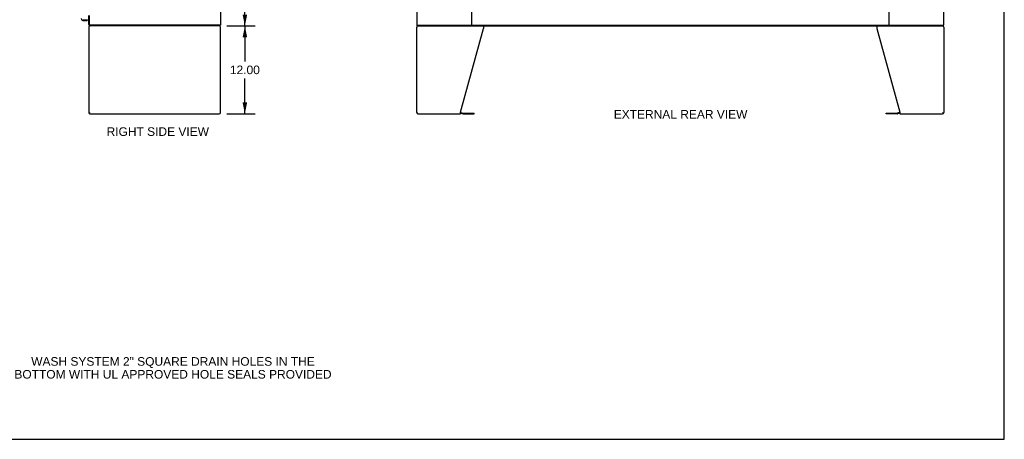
# Model space of a CAD drawing. Header units: inches. Extents: x 0 to 265, y 0 to 172.
# Tile 34 of 39: x 131 to 265, y 0 to 57. Entities that reach past the tile are written whole.
import ezdxf

# ---------------------------------------------------------------- set-up
doc = ezdxf.new("R2010")
doc.units = ezdxf.units.IN
doc.header["$LTSCALE"] = 14.592486
doc.header["$MEASUREMENT"] = 0
doc.linetypes.add('HIDDEN', pattern=[0.2, 0.1, -0.1])
doc.layers.get('0').update_dxf_attribs({"linetype": 'CONTINUOUS'})
for name, color, linetype in [('DIMENSIONS', 7, 'CONTINUOUS'), ('LEFTHAND_DOOR_ASSEMBLY', 7, 'CONTINUOUS'), ('RIGHTHAND_DOOR_ASSEMBLY', 7, 'CONTINUOUS')]:
    doc.layers.add(name, color=color, linetype=linetype)
doc.styles.get("Standard").update_dxf_attribs({"font": 'arial.ttf'})
doc.dimstyles.new('DIMSTYLE_1', dxfattribs={"dimtxt": 1.17052, "dimasz": 1.560694, "dimexe": 0.09, "dimexo": 0.07, "dimgap": 0.0375, "dimtad": 0, "dimtih": 1, "dimtoh": 1, "dimzin": 4, "dimdsep": 46, "dimtxsty": 'Standard', "dimblk": '_FILLED', "dimblk1": '_FILLED', "dimblk2": '_FILLED', "dimcen": 0.09, "dimadec": 3, "dimazin": 1, "dimtfac": 1, "dimtdec": 3, "dimtofl": 0, "dimtmove": 0, "dimatfit": 3, "dimldrblk": '_FILLED', "dimfxl": 0, "dimtolj": 1, "dimtzin": 4, "dimarcsym": 0})

# ---------------------------------------------------------------- blocks, each defined once
blk = doc.blocks.new('_FILLED')
at = {"color": 0, "linetype": 'ByBlock'}
blk.add_solid([(0, 0), (-1, 0.2), (-1, -0.2)], dxfattribs=at)
blk = doc.blocks.new('*D8')
at = {"layer": 'DIMENSIONS', "color": 2, "linetype": 'Continuous'}
for p, q in [((159.22, 128.43), (162.98, 128.43)), ((161.57, 128.43), (161.57, 93.6)), ((161.57, 56.43), (161.57, 91.26)), ((159.22, 56.43), (162.98, 56.43))]:
    blk.add_line(p, q, dxfattribs=at)
at = {"layer": 'DIMENSIONS', "color": 2, "linetype": 'Continuous', "xscale": 1.5606936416, "yscale": 1.5606936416, "zscale": 1.5606936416}
for p, rotation in [((161.57, 128.43), 90), ((161.57, 56.43), 270)]:
    blk.add_blockref('_FILLED', p, dxfattribs=dict(at, rotation=rotation))
at = {"layer": 'DIMENSIONS', "color": 2, "linetype": 'Continuous', "insert": (161.57, 93.02), "char_height": 1.171, "width": 4.0903, "attachment_point": 2, "line_spacing_factor": 0.9}
blk.add_mtext('72.00', dxfattribs=at)
blk = doc.blocks.new('*D9')
at = {"layer": 'DIMENSIONS', "color": 2, "linetype": 'Continuous'}
for p, q in [((159.09, 56.43), (162.98, 56.43)), ((161.57, 56.43), (161.57, 51.6)), ((161.57, 44.43), (161.57, 49.26)), ((159.09, 44.43), (162.98, 44.43))]:
    blk.add_line(p, q, dxfattribs=at)
at = {"layer": 'DIMENSIONS', "color": 2, "linetype": 'Continuous', "xscale": 1.5606936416, "yscale": 1.5606936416, "zscale": 1.5606936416}
for p, rotation in [((161.57, 56.43), 90), ((161.57, 44.43), 270)]:
    blk.add_blockref('_FILLED', p, dxfattribs=dict(at, rotation=rotation))
at = {"layer": 'DIMENSIONS', "color": 2, "linetype": 'Continuous', "insert": (161.57, 51.02), "char_height": 1.171, "width": 4.0903, "attachment_point": 2, "line_spacing_factor": 0.9}
blk.add_mtext('12.00', dxfattribs=at)

msp = doc.modelspace()

# ---------------------------------------------------------------- linework, layer by layer
at = {"color": 7, "linetype": 'Continuous'}
for p, q in [((265.318, 0), (265.318, 171.676)), ((140.244, 56.619), (140.244, 57.878)), ((158.192, 56.43), (158.192, 56.534)), ((185.099, 56.43), (185.099, 56.534)), ((256.995, 56.43), (256.995, 56.534)), ((158.192, 56.43), (140.433, 56.43)), ((185.099, 56.43), (256.995, 56.43)), ((140.369, 44.55), (140.369, 44.623)), ((185.174, 44.549), (185.174, 44.622)), ((191.047, 44.529), (191.387, 44.439)), ((191.43, 44.433), (192.916, 44.433)), ((192.916, 44.433), (192.916, 44.537)), ((249.179, 44.433), (249.179, 44.537)), ((250.665, 44.433), (249.179, 44.433)), ((251.047, 44.529), (250.708, 44.439)), ((256.921, 44.549), (256.921, 44.622)), ((0, 0), (265.318, 0))]:
    msp.add_line(p, q, dxfattribs=at)
at = {"color": 3, "linetype": 'Continuous'}
for p, q in [((158.244, 128.326), (158.244, 56.534)), ((185.047, 128.326), (185.047, 56.534)), ((192.547, 128.326), (192.547, 56.534)), ((249.547, 128.326), (249.547, 56.534)), ((257.047, 56.534), (257.047, 128.326)), ((140.348, 56.624), (140.348, 57.848)), ((158.244, 56.534), (140.438, 56.534)), ((185.047, 56.534), (257.047, 56.534)), ((140.244, 56.264), (140.244, 44.597)), ((158.244, 44.597), (158.244, 56.264)), ((185.047, 44.597), (185.047, 56.264)), ((191.047, 44.679), (194.171, 56.09)), ((194.171, 56.43), (194.171, 56.09)), ((247.924, 56.43), (247.924, 56.09)), ((247.924, 56.09), (251.047, 44.679)), ((257.047, 56.264), (257.047, 44.597)), ((140.41, 44.43), (158.077, 44.43)), ((185.214, 44.43), (191.047, 44.43)), ((191.047, 44.43), (191.047, 44.679)), ((191.064, 44.633), (191.413, 44.539)), ((191.43, 44.537), (192.916, 44.537)), ((249.179, 44.537), (250.665, 44.537)), ((251.03, 44.633), (250.681, 44.539)), ((251.047, 44.679), (251.047, 44.43)), ((251.047, 44.43), (256.881, 44.43))]:
    msp.add_line(p, q, dxfattribs=at)
at = {"color": 7, "linetype": 'Continuous'}
for centre, radius, start, end in [((140.433, 56.619), 0.189, 180, 270), ((191.43, 44.599), 0.167, 255, 270), ((250.665, 44.599), 0.167, 270, 285)]:
    msp.add_arc(centre, radius, start, end, dxfattribs=at)
at = {"color": 3, "linetype": 'Continuous'}
for centre, radius, start, end in [((140.438, 56.624), 0.09, 180, 270), ((140.433, 56.619), 0.085, 180, 270), ((140.41, 56.264), 0.167, 90, 180), ((158.077, 56.264), 0.167, 0, 81), ((185.214, 56.264), 0.167, 90, 180), ((256.881, 56.264), 0.167, 0, 81), ((140.41, 44.597), 0.167, 180, 270), ((158.077, 44.597), 0.167, 270, 360), ((185.214, 44.597), 0.167, 180, 270), ((191.021, 44.472), 0.167, 75, 81.03902), ((191.43, 44.599), 0.0625, 255, 270), ((250.665, 44.599), 0.0625, 270, 285), ((251.073, 44.472), 0.167, 98.96098, 105), ((256.881, 44.597), 0.167, 270, 360)]:
    msp.add_arc(centre, radius, start, end, dxfattribs=at)
at = {"layer": 'LEFTHAND_DOOR_ASSEMBLY', "color": 8, "linetype": 'HIDDEN'}
msp.add_line((139.432, 57.284), (140.02, 57.284), dxfattribs=at)
at = {"layer": 'RIGHTHAND_DOOR_ASSEMBLY', "color": 8, "linetype": 'HIDDEN'}
msp.add_line((139.432, 57.284), (140.02, 57.284), dxfattribs=at)
at = {"layer": 'RIGHTHAND_DOOR_ASSEMBLY', "color": 3, "linetype": 'Continuous'}
msp.add_line((139.432, 57.18), (140.04, 57.18), dxfattribs=at)
at = {"layer": 'RIGHTHAND_DOOR_ASSEMBLY', "color": 7, "linetype": 'Continuous'}
for p, q in [((140.02, 57.284), (140.04, 57.284)), ((140.04, 57.284), (140.04, 57.18))]:
    msp.add_line(p, q, dxfattribs=at)
at = {"layer": 'RIGHTHAND_DOOR_ASSEMBLY', "color": 3, "linetype": 'Continuous'}
for centre, radius, start, end in [((139.432, 57.427), 0.246, 180, 270), ((140.02, 57.304), 0.02, 270, 360)]:
    msp.add_arc(centre, radius, start, end, dxfattribs=at)

# ---------------------------------------------------------------- texts
at = {"layer": 'DIMENSIONS', "color": 2, "linetype": 'Continuous', "char_height": 1.17052, "attachment_point": 2, "line_spacing_factor": 0.9}
for s, insert, width in [('EXTERNAL REAR VIEW', (221.093, 44.954), 18.22356), ('RIGHT SIDE VIEW', (149.671, 42.593), 13.95922), ('WASH SYSTEM 2" SQUARE DRAIN HOLES IN THE\\PBOTTOM WITH UL APPROVED HOLE SEALS PROVIDED', (151.747, 11.214), 43.25268)]:
    msp.add_mtext(s, dxfattribs=dict(at, insert=insert, width=width))

# ---------------------------------------------------------------- dimensions: what is measured, and where the dimension line sits
at = {"layer": 'DIMENSIONS', "color": 2, "linetype": 'Continuous'}
for base, p1, p2, picture, middle in [((161.573, 56.43), (159.154, 128.43), (159.154, 56.43), '*D8', (161.573, 92.424)), ((161.573, 44.43), (159.024, 56.43), (159.024, 44.43), '*D9', (161.623, 50.424))]:
    dim = msp.add_linear_dim(base=base, p1=p1, p2=p2, angle=270, dimstyle='DIMSTYLE_1', dxfattribs=at)
    dim.commit()
    dim.dimension.update_dxf_attribs({"geometry": picture, "text_midpoint": middle, "dimtype": 160})

doc.saveas('drawing.dxf')
